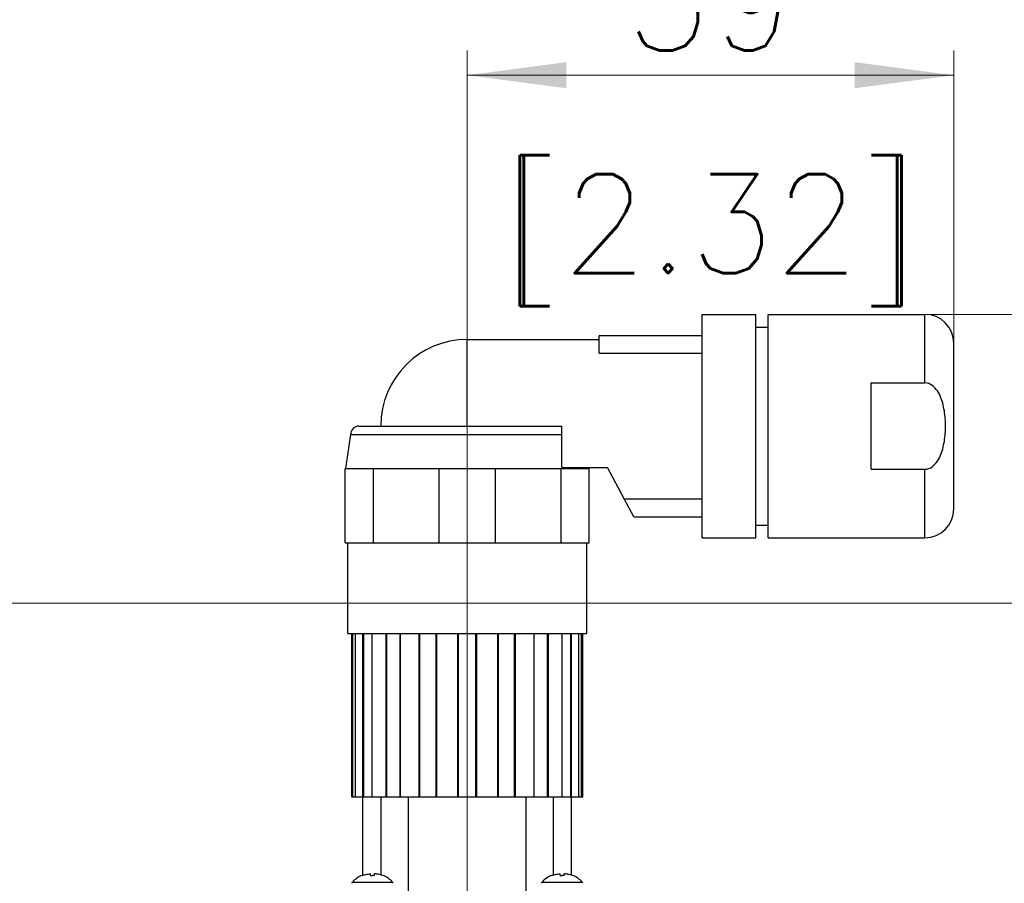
# Model space of a CAD drawing. Extents: x 0 to 1288, y 0 to 911.
# Tile 19 of 29: x 396 to 516, y 642 to 747. Entities that reach past the tile are written whole.
import ezdxf
from ezdxf.enums import TextEntityAlignment as Align

# ---------------------------------------------------------------- set-up
doc = ezdxf.new("R2010")
doc.units = 0
doc.header["$LTSCALE"] = 15.34
doc.header["$MEASUREMENT"] = 0
for name, color, linetype in [('12000_RIGHT', 7, 'CONTINUOUS'), ('12100_RIGHT_DIM', 7, 'CONTINUOUS'), ('12110_RIGHT_INCH_DIM', 7, 'CONTINUOUS')]:
    doc.layers.add(name, color=color, linetype=linetype)
doc.styles.get("Standard").update_dxf_attribs({"font": 'txt.shx'})

msp = doc.modelspace()

# ---------------------------------------------------------------- linework, layer by layer
at = {"layer": '12000_RIGHT', "color": 7, "linetype": 'CONTINUOUS', "lineweight": 25}
for p, q in [((479.190967, 711.282096), (485.690967, 711.282096)), ((479.190967, 684.182098), (479.190967, 711.282096)), ((485.690967, 684.182098), (485.690967, 711.282096)), ((487.190967, 711.282096), (506.190967, 711.282096)), ((487.190967, 684.182098), (487.190967, 711.282096)), ((506.190967, 702.962058), (506.190967, 711.282096)), ((485.690967, 709.732093), (487.190967, 709.732093)), ((450.690967, 708.232093), (466.690967, 708.232093)), ((450.690967, 697.732093), (450.690967, 708.232093)), ((466.690967, 708.732093), (479.190967, 708.732093)), ((466.690967, 706.566367), (466.690967, 708.732093)), ((509.690967, 687.682098), (509.690967, 707.782096)), ((466.690967, 706.566367), (479.190967, 706.566367)), ((499.690967, 702.962058), (506.190967, 702.962058)), ((499.690967, 692.502135), (499.690967, 702.962058)), ((506.422534, 702.942123), (506.190967, 702.962058)), ((506.65282, 702.882163), (506.422534, 702.942123)), ((506.861057, 702.791793), (506.65282, 702.882163)), ((507.064678, 702.667869), (506.861057, 702.791793)), ((507.250316, 702.520606), (507.064678, 702.667869)), ((507.411418, 702.363059), (507.250316, 702.520606)), ((507.563884, 702.184859), (507.411418, 702.363059)), ((507.705249, 701.990501), (507.563884, 702.184859)), ((507.831836, 701.787742), (507.705249, 701.990501)), ((507.941936, 701.585685), (507.831836, 701.787742)), ((508.038036, 701.385512), (507.941936, 701.585685)), ((508.126224, 701.178374), (508.038036, 701.385512)), ((508.206874, 700.964858), (508.126224, 701.178374)), ((508.280254, 700.745727), (508.206874, 700.964858)), ((508.346637, 700.521751), (508.280254, 700.745727)), ((508.406291, 700.293685), (508.346637, 700.521751)), ((508.459499, 700.062293), (508.406291, 700.293685)), ((508.506519, 699.82833), (508.459499, 700.062293)), ((508.547626, 699.592574), (508.506519, 699.82833)), ((508.583019, 699.355758), (508.547626, 699.592574)), ((508.612934, 699.118651), (508.583019, 699.355758)), ((508.637599, 698.882003), (508.612934, 699.118651)), ((508.65726, 698.646567), (508.637599, 698.882003)), ((508.672138, 698.413108), (508.65726, 698.646567)), ((437.550968, 697.732093), (462.150966, 697.732093)), ((462.150966, 692.732093), (462.150966, 697.732093)), ((508.682475, 698.182365), (508.672138, 698.413108)), ((508.68851, 697.955115), (508.682475, 698.182365)), ((508.682475, 697.281821), (508.68851, 697.509078)), ((508.690463, 697.732093), (508.68851, 697.955115)), ((508.68851, 697.509078), (508.690463, 697.732093)), ((435.970968, 692.592094), (436.550968, 696.732093)), ((436.550968, 696.732093), (462.15089, 696.732093)), ((508.583019, 696.108428), (508.612934, 696.345542)), ((508.612934, 696.345542), (508.637599, 696.582191)), ((508.637599, 696.582191), (508.65726, 696.817626)), ((508.65726, 696.817626), (508.672138, 697.051086)), ((508.672138, 697.051086), (508.682475, 697.281821)), ((508.346637, 694.942443), (508.406291, 695.170508)), ((508.406291, 695.170508), (508.459499, 695.4019)), ((508.459499, 695.4019), (508.506519, 695.635856)), ((508.506519, 695.635856), (508.547626, 695.871619)), ((508.547626, 695.871619), (508.583019, 696.108428)), ((507.831836, 693.676452), (507.941936, 693.878509)), ((507.941936, 693.878509), (508.038036, 694.078673)), ((508.038036, 694.078673), (508.126224, 694.285819)), ((508.126224, 694.285819), (508.206874, 694.499335)), ((508.206874, 694.499335), (508.280254, 694.718459)), ((508.280254, 694.718459), (508.346637, 694.942443)), ((462.150966, 692.732093), (467.690967, 692.732093)), ((465.410968, 692.592094), (465.391353, 692.732101)), ((469.723133, 688.897826), (467.690967, 692.732093)), ((506.65282, 692.58203), (506.861057, 692.672401)), ((506.861057, 692.672401), (507.064678, 692.796325)), ((507.064678, 692.796325), (507.250316, 692.943587)), ((507.250316, 692.943587), (507.411418, 693.101134)), ((507.411418, 693.101134), (507.563884, 693.279334)), ((507.563884, 693.279334), (507.705249, 693.473693)), ((507.705249, 693.473693), (507.831836, 693.676452)), ((435.890968, 692.592094), (465.490966, 692.592094)), ((435.890968, 683.592094), (435.890968, 692.592094)), ((439.302547, 683.592094), (439.302547, 692.592094)), ((447.279388, 683.592094), (447.279388, 692.592094)), ((454.102546, 683.592094), (454.102546, 692.592094)), ((462.079387, 683.592094), (462.079387, 692.592094)), ((465.490966, 683.592094), (465.490966, 692.592094)), ((499.690967, 692.502135), (506.190967, 692.502135)), ((506.190967, 692.502135), (506.422534, 692.522071)), ((506.190967, 684.182098), (506.190967, 692.502135)), ((506.422534, 692.522071), (506.65282, 692.58203)), ((470.870967, 686.732093), (469.723133, 688.897826)), ((469.723133, 688.897826), (479.190967, 688.897826)), ((470.870967, 686.732093), (479.190967, 686.732093)), ((485.690967, 685.732093), (487.190967, 685.732093)), ((435.890968, 683.592094), (465.490966, 683.592094)), ((436.190967, 672.592094), (436.190967, 683.592094)), ((465.190967, 672.592094), (465.190967, 683.592094)), ((479.190967, 684.182098), (485.690967, 684.182098)), ((487.190967, 684.182098), (506.190967, 684.182098)), ((436.190967, 672.592094), (465.190967, 672.592094)), ((436.690967, 652.792098), (436.690967, 672.592094)), ((436.751615, 652.792098), (436.751615, 672.592094)), ((436.819808, 652.792098), (436.819808, 672.592094)), ((437.147046, 652.792098), (437.147046, 672.592094)), ((438.037477, 652.792098), (438.037477, 672.592094)), ((438.128213, 652.792098), (438.128213, 672.592094)), ((439.176073, 652.792098), (439.176073, 672.592094)), ((440.849536, 652.792098), (440.849536, 672.592094)), ((440.951873, 652.792098), (440.951873, 672.592094)), ((442.560565, 652.792098), (442.560565, 672.592094)), ((442.593965, 652.792098), (442.593965, 672.592094)), ((444.848617, 652.792098), (444.848617, 672.592094)), ((444.95021, 652.792098), (444.95021, 672.592094)), ((446.923564, 652.792098), (446.923564, 672.592094)), ((446.988475, 652.792098), (446.988475, 672.592094)), ((449.552371, 652.792098), (449.552371, 672.592094)), ((449.640968, 652.792098), (449.640968, 672.592094)), ((451.740966, 652.792098), (451.740966, 672.592094)), ((451.829563, 652.792098), (451.829563, 672.592094)), ((454.393459, 652.792098), (454.393459, 672.592094)), ((454.45837, 652.792098), (454.45837, 672.592094)), ((456.431724, 652.792098), (456.431724, 672.592094)), ((456.533317, 652.792098), (456.533317, 672.592094)), ((458.787967, 652.792098), (458.787967, 672.592094)), ((458.821369, 652.792098), (458.821369, 672.592094)), ((460.430061, 652.792098), (460.430061, 672.592094)), ((460.532398, 652.792098), (460.532398, 672.592094)), ((462.20586, 652.792098), (462.20586, 672.592094)), ((463.253719, 652.792098), (463.253719, 672.592094)), ((463.344455, 652.792098), (463.344455, 672.592094)), ((464.234889, 652.792098), (464.234889, 672.592094)), ((464.562126, 652.792098), (464.562126, 672.592094)), ((464.630317, 652.792098), (464.630317, 672.592094)), ((464.690967, 652.792098), (464.690967, 672.592094)), ((436.690967, 652.792098), (464.690967, 652.792098)), ((438.040967, 643.280402), (438.040967, 652.792098)), ((440.237218, 643.313445), (440.237218, 652.792098)), ((443.567651, 641.242095), (443.567651, 652.792098)), ((457.814285, 641.242095), (457.814285, 652.792098)), ((461.144714, 643.313605), (461.144714, 652.792098)), ((463.340969, 643.28041), (463.340969, 652.792098)), ((436.760967, 642.442096), (441.620967, 642.442096)), ((437.940967, 643.244365), (437.940967, 643.254008)), ((437.94103, 643.244357), (438.075746, 643.291877)), ((438.075746, 643.291877), (438.215068, 643.333846)), ((438.215068, 643.333846), (438.357891, 643.369586)), ((438.357891, 643.369586), (438.503112, 643.398433)), ((438.503112, 643.398433), (438.649599, 643.420158)), ((438.649599, 643.420158), (438.796016, 643.435042)), ((438.796016, 643.435042), (438.940969, 643.443462)), ((438.940967, 643.244357), (438.940967, 643.443462)), ((438.940978, 643.244365), (439.013845, 643.249133)), ((439.013845, 643.249133), (439.085687, 643.252269)), ((439.085687, 643.252269), (439.156248, 643.253818)), ((439.156248, 643.253818), (439.225686, 643.253818)), ((439.296247, 643.252269), (439.225686, 643.253818)), ((439.368089, 643.249133), (439.296247, 643.252269)), ((439.440956, 643.244365), (439.368089, 643.249133)), ((439.585918, 643.435042), (439.440965, 643.443462)), ((439.440967, 643.244357), (439.440967, 643.443462)), ((439.732335, 643.420158), (439.585918, 643.435042)), ((439.878822, 643.398433), (439.732335, 643.420158)), ((440.024043, 643.369586), (439.878822, 643.398433)), ((440.166866, 643.333846), (440.024043, 643.369586)), ((440.306188, 643.291877), (440.166866, 643.333846)), ((440.440904, 643.244357), (440.306188, 643.291877)), ((440.440967, 643.244365), (440.440967, 643.254008)), ((459.760967, 642.442096), (462.190967, 642.442096)), ((460.940967, 643.244365), (460.940967, 643.254008)), ((460.941028, 643.244357), (461.075744, 643.291877)), ((461.075744, 643.291877), (461.215068, 643.333846)), ((461.215068, 643.333846), (461.357891, 643.369586)), ((461.357891, 643.369586), (461.503112, 643.398433)), ((461.503112, 643.398433), (461.6496, 643.420158)), ((461.6496, 643.420158), (461.796016, 643.435042)), ((461.796016, 643.435042), (461.940967, 643.443462)), ((461.940967, 643.244357), (461.940967, 643.443462)), ((461.940978, 643.244365), (461.977523, 643.246955)), ((461.977523, 643.246955), (462.013847, 643.249133)), ((462.013847, 643.249133), (462.049911, 643.250903)), ((462.049911, 643.250903), (462.085689, 643.252269)), ((462.085689, 643.252269), (462.121143, 643.253242)), ((462.121143, 643.253242), (462.156249, 643.253818)), ((462.156249, 643.253818), (462.190967, 643.254008)), ((462.225685, 643.253818), (462.190967, 643.254008)), ((462.190967, 642.442096), (464.620967, 642.442096)), ((462.260791, 643.253242), (462.225685, 643.253818)), ((462.296245, 643.252269), (462.260791, 643.253242)), ((462.332023, 643.250903), (462.296245, 643.252269)), ((462.368087, 643.249133), (462.332023, 643.250903)), ((462.404411, 643.246955), (462.368087, 643.249133)), ((462.440956, 643.244365), (462.404411, 643.246955)), ((462.585918, 643.435042), (462.440967, 643.443462)), ((462.440967, 643.244357), (462.440967, 643.443462)), ((462.732334, 643.420158), (462.585918, 643.435042)), ((462.878822, 643.398433), (462.732334, 643.420158)), ((463.024043, 643.369586), (462.878822, 643.398433)), ((463.166866, 643.333846), (463.024043, 643.369586)), ((463.30619, 643.291877), (463.166866, 643.333846)), ((463.440906, 643.244357), (463.30619, 643.291877)), ((463.440967, 643.244365), (463.440967, 643.254008))]:
    msp.add_line(p, q, dxfattribs=at)
for centre, radius, start, end in [((506.190967, 707.782096), 3.5, 0, 90), ((450.690967, 697.732096), 10.5, 90, 180), ((437.550967, 696.732096), 1, 89.999965, 180.000175), ((506.190967, 687.682096), 3.5, 270, 0), ((436.890957, 642.290101), 0.2, 130.537944, 179.428844), ((439.002331, 640.448032), 3, 110.719181, 138.341625), ((439.379603, 640.448032), 3, 41.658375, 69.280819), ((441.490977, 642.290101), 0.2, 0.571156, 49.462056), ((459.890957, 642.290101), 0.2, 130.537944, 179.428844), ((462.002331, 640.448032), 3, 110.719181, 138.341625), ((462.379603, 640.448032), 3, 41.658375, 69.280819), ((464.490977, 642.290101), 0.2, 0.571156, 49.462056)]:
    msp.add_arc(centre, radius, start, end, dxfattribs=at)
at = {"layer": '12100_RIGHT_DIM', "color": 7, "linetype": 'CONTINUOUS', "lineweight": 13}
for p, q in [((450.690967, 707.282096), (450.690967, 743.282096)), ((509.690967, 743.282096), (509.690967, 707.282096)), ((450.690967, 740.282096), (509.690967, 740.282096)), ((663.190967, 711.282096), (497.190967, 711.282096)), ((450.690967, 702.282096), (450.690967, 511.282096)), ((608.190967, 676.282096), (372.190967, 676.282096))]:
    msp.add_line(p, q, dxfattribs=at)
for points in [[(462.690967, 741.861926), (450.690967, 740.282096), (462.690967, 738.702266), (450.690967, 740.282096)], [(497.690967, 738.702266), (509.690967, 740.282096), (497.690967, 741.861926), (509.690967, 740.282096)]]:
    msp.add_solid(points, dxfattribs=at)

# ---------------------------------------------------------------- texts
msp.add_text('59', height=12, dxfattribs=at).set_placement((480.190967, 743.282096), align=Align.CENTER)
at = {"layer": '12110_RIGHT_INCH_DIM', "color": 7, "linetype": 'CONTINUOUS', "lineweight": 13}
msp.add_text('[2.32]', height=12, dxfattribs=at).set_placement((480.190967, 716.282096), align=Align.CENTER)

doc.saveas('drawing.dxf')
